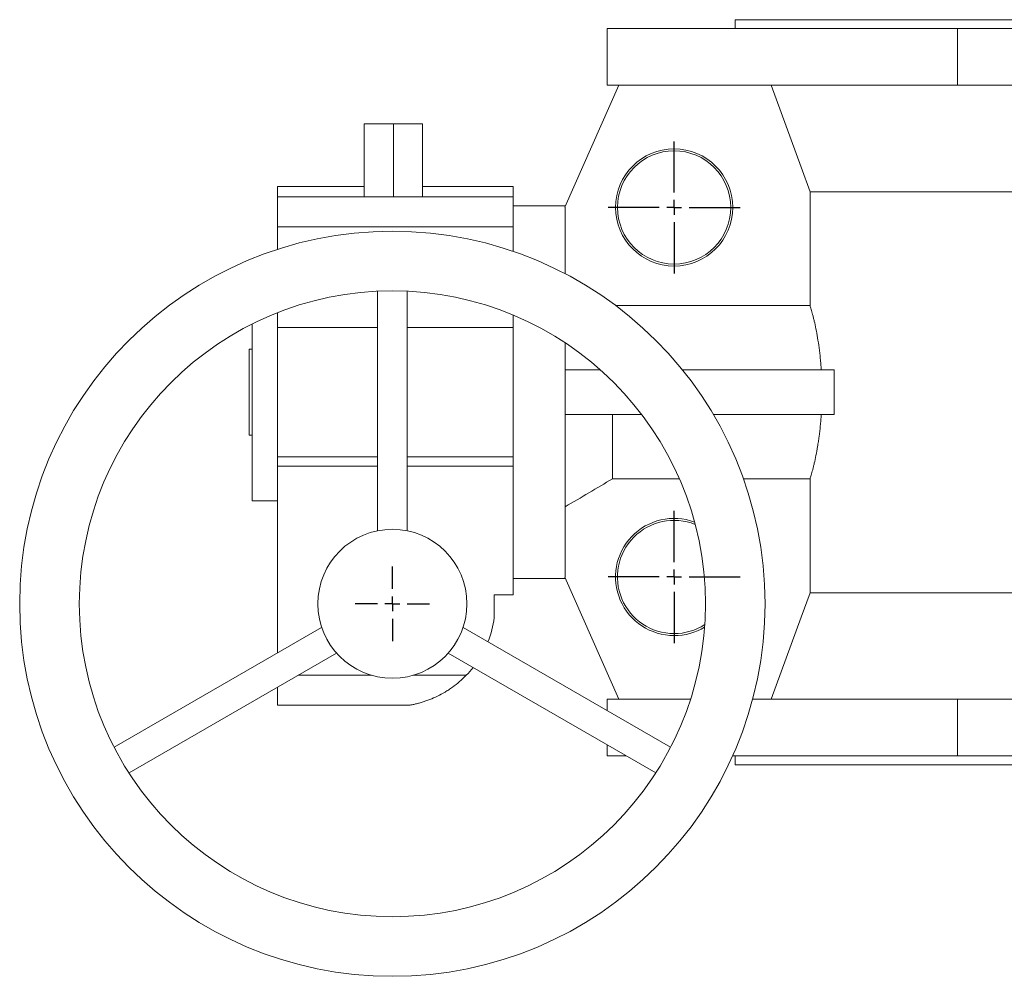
# Model space of a CAD drawing. Header units: millimetres. Extents: x -37 to 979, y -139 to 718.
# Tile 1 of 5: x -37 to 293, y -139 to 182. Entities that reach past the tile are written whole.
import ezdxf

# ---------------------------------------------------------------- set-up
doc = ezdxf.new("R2010")
doc.units = ezdxf.units.MM
doc.layers.add('FORMAT', color=7, linetype='Continuous')

# ---------------------------------------------------------------- blocks, each defined once
blk = doc.blocks.new('SW_CENTERMARKSYMBOL_2')
at = {"layer": 'FORMAT', "color": 0}
for p, q in [((0, 5), (0, 12.5)), ((-5, 0), (-12.5, 0)), ((0, 0), (-2.5, 0)), ((0, 0), (0, 2.5)), ((0, 0), (0, -2.5)), ((0, 0), (2.5, 0)), ((5, 0), (12.5, 0)), ((0, -5), (0, -12.5))]:
    blk.add_line(p, q, dxfattribs=at)
blk = doc.blocks.new('SW_CENTERMARKSYMBOL_4')
at = {"layer": 'FORMAT', "color": 0}
for p, q in [((0, 5), (0, 22.16)), ((-5, 0), (-22.16, 0)), ((0, 0), (-2.5, 0)), ((0, 0), (0, 2.5)), ((0, 0), (0, -2.5)), ((0, 0), (2.5, 0)), ((5, 0), (22.16, 0)), ((0, -5), (0, -22.16))]:
    blk.add_line(p, q, dxfattribs=at)
blk = doc.blocks.new('SW_CENTERMARKSYMBOL_5')
at = {"layer": 'FORMAT', "color": 0}
for p, q in [((0, 5), (0, 22.16)), ((-5, 0), (-22.16, 0)), ((0, 0), (-2.5, 0)), ((0, 0), (0, 2.5)), ((0, 0), (0, -2.5)), ((0, 0), (2.5, 0)), ((5, 0), (22.16, 0)), ((0, -5), (0, -22.16))]:
    blk.add_line(p, q, dxfattribs=at)

msp = doc.modelspace()

# ---------------------------------------------------------------- linework, layer by layer
at = {"color": 7, "linetype": 'Continuous', "lineweight": 15}
for p, q in [((202.7, 182.31), (202.7, 179.31)), ((202.7, 182.31), (362.2, 182.31)), ((159.7, 179.31), (159.7, 160.31)), ((159.7, 179.31), (277.2, 179.31)), ((277.2, 179.31), (312.2, 179.31)), ((277.2, 160.31), (277.2, 179.31)), ((163.7, 160.31), (145.5, 119.36)), ((159.7, 160.31), (277.2, 160.31)), ((277.2, 160.31), (312.2, 160.31)), ((78.25, 122.81), (78.25, 147.31)), ((78.25, 147.31), (88.02, 147.31)), ((88.02, 122.81), (88.02, 147.31)), ((88.02, 147.31), (97.79, 147.31)), ((97.79, 122.81), (97.79, 147.31)), ((78.25, 126.31), (49.2, 126.31)), ((49.2, 122.81), (49.2, 126.31)), ((128.2, 126.31), (97.79, 126.31)), ((128.2, 122.81), (128.2, 126.31)), ((49.2, 122.81), (128.2, 122.81)), ((49.2, 112.81), (49.2, 122.81)), ((128.2, 112.81), (128.2, 122.81)), ((227.78, 124.59), (496.62, 124.59)), ((227.78, 124.59), (227.78, 86.36)), ((145.7, 119.81), (128.2, 119.81)), ((145.7, 119.36), (145.5, 119.36)), ((145.7, 119.36), (145.7, 97.04)), ((49.2, 105.23), (49.2, 112.81)), ((128.2, 104.57), (128.2, 112.81)), ((82.7, 91.19), (82.7, 10.81)), ((92.7, 10.8), (92.7, 91.19)), ((162.63, 86.36), (227.78, 86.36)), ((49.2, 79.01), (49.2, 84)), ((128.2, 79.01), (128.2, 83.18)), ((40.7, 20.81), (40.7, 80.2)), ((49.2, 79.01), (82.7, 79.01)), ((49.2, 35.63), (49.2, 79.01)), ((92.7, 79.01), (128.2, 79.01)), ((128.2, 35.63), (128.2, 79.01)), ((145.7, 73.84), (145.7, -4.74)), ((39.7, 71.75), (40.7, 71.75)), ((39.7, 42.87), (39.7, 71.75)), ((145.7, 64.81), (157.43, 64.81)), ((184.97, 64.81), (235.83, 64.81)), ((235.83, 64.81), (235.83, 49.81)), ((145.7, 49.81), (171.32, 49.81)), ((161.54, 49.81), (161.54, 28.26)), ((195.37, 49.81), (235.83, 49.81)), ((39.7, 42.87), (40.7, 42.87)), ((49.2, 32.49), (49.2, 35.63)), ((128.2, 32.49), (128.2, 35.63)), ((49.2, -30.15), (49.2, 32.49)), ((128.2, -10.69), (128.2, 32.49)), ((183.95, 28.26), (161.54, 28.26)), ((227.78, 28.26), (205.45, 28.26)), ((227.78, 28.26), (227.78, -9.97)), ((40.7, 20.81), (49.2, 20.81)), ((128.2, -5.19), (145.7, -5.19)), ((145.5, -4.74), (145.7, -4.74)), ((163.7, -45.69), (145.5, -4.74)), ((121.88, -10.69), (128.2, -10.69)), ((121.88, -18.38), (121.88, -10.69)), ((227.78, -9.97), (496.62, -9.97)), ((63.98, -21.61), (-5.63, -61.8)), ((181.03, -61.8), (111.41, -21.61)), ((-0.63, -70.46), (68.98, -30.27)), ((106.41, -30.27), (176.03, -70.46)), ((49.2, -47.69), (49.2, -41.69)), ((159.7, -45.69), (159.7, -49.49)), ((159.7, -45.69), (187.7, -45.69)), ((208.53, -45.69), (277.2, -45.69)), ((277.2, -45.69), (312.2, -45.69)), ((277.2, -45.69), (277.2, -64.69)), ((93.55, -47.69), (49.2, -47.69)), ((159.7, -61.03), (159.7, -64.69)), ((159.7, -64.69), (166.03, -64.69)), ((201.82, -64.69), (277.2, -64.69)), ((202.7, -64.69), (202.7, -67.69)), ((277.2, -64.69), (312.2, -64.69)), ((202.7, -67.69), (362.2, -67.69))]:
    msp.add_line(p, q, dxfattribs=at)
at = {"color": 8, "linetype": 'Continuous', "lineweight": 0}
for p, q in [((49.2, 112.81), (128.2, 112.81)), ((49.2, 35.63), (82.7, 35.63)), ((92.7, 35.63), (128.2, 35.63)), ((49.2, 32.49), (82.7, 32.49)), ((92.7, 32.49), (128.2, 32.49)), ((56.13, -37.69), (80.7, -37.69)), ((94.7, -37.69), (112.48, -37.69))]:
    msp.add_line(p, q, dxfattribs=at)
at = {"color": 7, "linetype": 'Continuous', "lineweight": 15, "flags": 128}
for points in [[(214.73, 160.31), (224.78, 132.78), (227.78, 124.59)], [(227.78, -9.97), (224.78, -18.16), (214.73, -45.69)]]:
    msp.add_lwpolyline(points, dxfattribs=at)
at = {"color": 7, "linetype": 'Continuous', "lineweight": 15}
for centre, radius in [((182.2, 119.31), 19.66), ((182.2, 119.31), 19), ((87.7, -13.69), 125), ((87.7, -13.69), 105), ((87.7, -13.69), 25)]:
    msp.add_circle(centre, radius, dxfattribs=at)
for centre, radius, start, end in [((182.2, -4.69), 19.66, 69.5861, 270), ((182.2, -4.69), 19, 68.1709, 270), ((87.7, -13.69), 34.5, 338.3331, 352.1902), ((182.2, -4.69), 19, 270, 302.7097), ((182.2, -4.69), 19.66, 270, 301.2946), ((87.7, -13.69), 34.5, 315.9208, 321.6669)]:
    msp.add_arc(centre, radius, start, end, dxfattribs=at)
for points, knots in [([(231.56, 64.81), (231.52, 65.46), (231.47, 66.1), (231.36, 67.38), (231.3, 68.01), (231.11, 69.87), (230.97, 71.06), (230.66, 73.37), (230.49, 74.47), (230.13, 76.6), (229.95, 77.6), (229.58, 79.47), (229.39, 80.35), (229.11, 81.55), (229.02, 81.94), (228.84, 82.68), (228.75, 83.03), (228.5, 84.02), (228.33, 84.6), (228.03, 85.6), (227.9, 86.02), (227.78, 86.36)], [0, 0, 0, 0, 0.0625, 0.0625, 0.125, 0.125, 0.25, 0.25, 0.375, 0.375, 0.5, 0.5, 0.625, 0.625, 0.6875, 0.6875, 0.75, 0.75, 0.875, 0.875, 1, 1, 1, 1]), ([(227.78, 28.26), (227.84, 28.43), (227.9, 28.62), (228.04, 29.04), (228.11, 29.27), (228.34, 30.03), (228.5, 30.61), (228.76, 31.59), (228.84, 31.94), (229.02, 32.68), (229.12, 33.07), (229.39, 34.29), (229.58, 35.16), (229.95, 37.03), (230.13, 38.02), (230.4, 39.61), (230.49, 40.16), (230.66, 41.27), (230.74, 41.84), (230.97, 43.57), (231.11, 44.77), (231.3, 46.61), (231.36, 47.24), (231.47, 48.51), (231.52, 49.16), (231.56, 49.81)], [0, 0, 0, 0, 0.0625, 0.0625, 0.125, 0.125, 0.25, 0.25, 0.3125, 0.3125, 0.375, 0.375, 0.5, 0.5, 0.625, 0.625, 0.6875, 0.6875, 0.75, 0.75, 0.875, 0.875, 0.9375, 0.9375, 1, 1, 1, 1]), ([(112.48, -37.69), (111.75, -38.44), (111, -39.15), (109.45, -40.49), (108.66, -41.11), (107.43, -42), (107.01, -42.28), (106.18, -42.82), (105.77, -43.08), (104.51, -43.83), (103.67, -44.29), (101.97, -45.11), (101.11, -45.49), (99.82, -45.99), (99.39, -46.15), (98.53, -46.45), (98.1, -46.59), (97.25, -46.85), (96.82, -46.97), (95.99, -47.18), (95.58, -47.28), (95, -47.41), (94.81, -47.45), (94.45, -47.53), (94.27, -47.56), (93.96, -47.62), (93.82, -47.64), (93.61, -47.68), (93.55, -47.69), (93.55, -47.69)], [0, 0, 0, 0, 0.125, 0.125, 0.25, 0.25, 0.3125, 0.3125, 0.375, 0.375, 0.5, 0.5, 0.625, 0.625, 0.6875, 0.6875, 0.75, 0.75, 0.8125, 0.8125, 0.875, 0.875, 0.90625, 0.90625, 0.9375, 0.9375, 0.96875, 0.96875, 1, 1, 1, 1])]:
    msp.add_open_spline(points, degree=3, knots=knots, dxfattribs=at)
msp.add_open_spline([(161.54, 28.26), (156.27, 25.12), (150.99, 22), (145.7, 18.88)], degree=3, dxfattribs=at)

# ---------------------------------------------------------------- block references
at = {"layer": 'FORMAT', "color": 7}
for name, p in [('SW_CENTERMARKSYMBOL_5', (182.2, 119.31)), ('SW_CENTERMARKSYMBOL_4', (182.2, -4.69)), ('SW_CENTERMARKSYMBOL_2', (87.7, -13.69))]:
    msp.add_blockref(name, p, dxfattribs=at)

doc.saveas('drawing.dxf')
